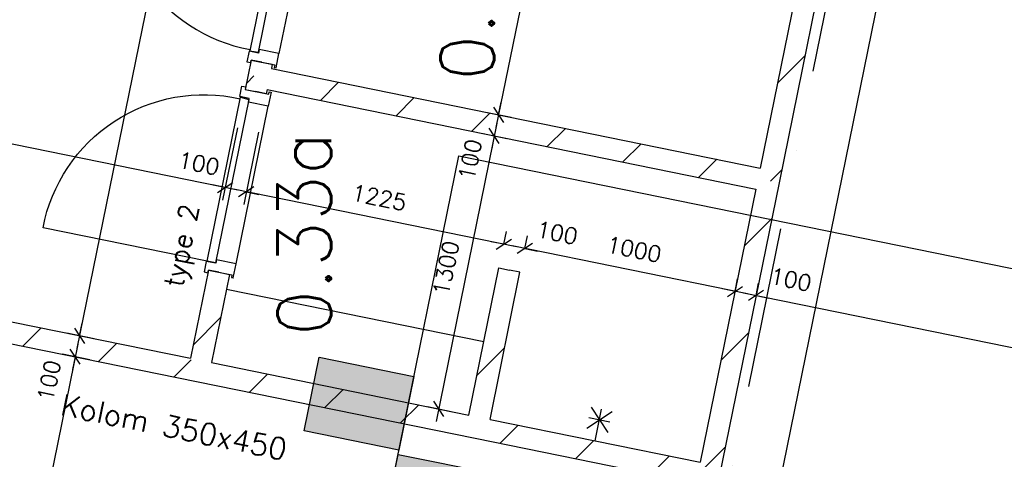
# Model space of a CAD drawing. Extents: x -29284 to 2055880, y -64816 to 121103.
# Tile 23 of 123: x 22764 to 27353, y 25051 to 27101. Entities that reach past the tile are written whole.
import ezdxf

# ---------------------------------------------------------------- set-up
doc = ezdxf.new("R2010")
doc.units = 0
doc.header["$LTSCALE"] = 50
doc.header["$MEASUREMENT"] = 0
doc.header["$PDMODE"] = 3
doc.header["$PDSIZE"] = 0.1
doc.linetypes.add('DASHDOT', pattern=[1, 0.5, -0.25, 0, -0.25])
doc.layers.get('0').update_dxf_attribs({"linetype": 'CONTINUOUS'})
doc.layers.get('DEFPOINTS').update_dxf_attribs({"linetype": 'CONTINUOUS'})
for name, color, linetype in [('_BRANDCOMPART', 6, 'DASHDOT'), ('A--A22--_F123-', 9, 'CONTINUOUS'), ('A--A28--_F12--', 7, 'CONTINUOUS'), ('A--A28--_F123-', 9, 'CONTINUOUS'), ('A--L22--', 3, 'CONTINUOUS'), ('A--L22--_F-2--', 7, 'CONTINUOUS'), ('A--L28--_F12--', 7, 'CONTINUOUS'), ('A--L32--_F123-', 1, 'CONTINUOUS'), ('A--L32--_F123-DRAAIR', 7, 'CONTINUOUS'), ('A--L74--_F-23-', 7, 'CONTINUOUS'), ('A--M$1A-_F123-', 1, 'CONTINUOUS'), ('A--T$1A-25_TEKST', 2, 'CONTINUOUS'), ('A--T$1A-_F123-_RN', 4, 'CONTINUOUS'), ('NIEUWE_INDELING', 2, 'CONTINUOUS'), ('TEKST_KOZIJNMERK', 2, 'CONTINUOUS'), ('X--LR---_CP', 7, 'CONTINUOUS')]:
    doc.layers.add(name, color=color, linetype=linetype)
doc.styles.add('ALFA-0_25', font='ROMANS')
doc.styles.add('B-01', font='SIMPLEX.SHX', dxfattribs={"width": 0.8, "height": 4.5})
doc.styles.add('HIEMSTRA', font='romans.shx')
doc.dimstyles.new('1op2', dxfattribs={"dimscale": 30, "dimtxt": 2.5, "dimasz": 2, "dimexe": 2, "dimexo": 0, "dimgap": 2, "dimtad": 1, "dimdec": 0, "dimzin": 0, "dimdsep": 46, "dimtxsty": 'HIEMSTRA', "dimblk1": 'OBLIQUE', "dimblk2": 'OBLIQUE', "dimsah": 1, "dimcen": -3, "dimdle": 2, "dimclrd": 2, "dimclre": 2, "dimclrt": 3, "dimadec": 0, "dimazin": 0, "dimtfac": 1, "dimtdec": 0, "dimtofl": 0, "dimtmove": 2, "dimatfit": 3, "dimldrblk": 'OBLIQUE', "dimfxl": 1, "dimtvp": 0.833333, "dimtolj": 1, "dimtzin": 0, "dimarcsym": 0})
pattern_1 = [(45, (-24897, -25198.34), (-212.132, 212.132), [])]
pattern_2 = [(45, (-23877.83, -26834.33), (-212.132, 212.132), [])]

# ---------------------------------------------------------------- blocks, each defined once
blk = doc.blocks.new('KOLOM450X350')
at = {"layer": 'A--A28--_F12--', "color": 8}
for points in [[(-175, -225), (-175, 225), (175, 225)], [(-175, -225), (175, 225), (175, -225)]]:
    blk.add_solid(points, dxfattribs=at)
at = {"layer": 'A--L28--_F12--', "color": 3, "linetype": 'Continuous'}
blk.add_lwpolyline([(-175, -225), (-175, 225), (175, 225), (175, -225)], close=True, dxfattribs=at)
at = {"layer": 'X--LR---_CP'}
for p in [(-175, 0), (-175, 0), (175, 0)]:
    blk.add_point(p, dxfattribs=at)
blk = doc.blocks.new('beton kolom nieuw 350x450')
at = {"layer": 'A--A28--_F123-'}
blk.add_hatch(color=53, dxfattribs=at).paths.add_polyline_path([(174.3, 225), (174.3, -225), (-175.7, -225), (-175.7, 225)])
at = {"layer": 'A--L28--_F12--', "color": 3, "linetype": 'Continuous'}
blk.add_lwpolyline([(174.3, 225), (174.3, -225), (-175.7, -225), (-175.7, 225)], close=True, dxfattribs=at)
blk = doc.blocks.new('DR_780TYPE2')
at = {"layer": 'A--L32--_F123-', "color": 1}
blk.add_line((67, 0), (817, 0), dxfattribs=at)
at = {"layer": 'A--L32--_F123-'}
for points in [[(0, 9), (0, 0), (67, 0), (67, 93.8), (50, 93.8), (50, 139), (0, 139), (0, 121), (12, 121), (12, 9), (0, 9)], [(884, 9), (884, 0), (817, 0), (817, 93.8), (834, 93.8), (834, 139), (884, 139), (884, 121), (872, 121), (872, 9), (884, 9)], [(52, 95.6), (52, 135.6), (832, 135.6), (829, 95.6), (52, 95.6)]]:
    blk.add_lwpolyline(points, close=True, dxfattribs=at)
at = {"layer": 'A--L32--_F123-DRAAIR', "color": 1}
blk.add_lwpolyline([(52, 135.6), (52, 915.6, -0.423925), (824.9, 135.8)], format="xyb", dxfattribs=at)
at = {"layer": 'X--LR---_CP', "color": 1}
for p in [(12, 121), (12, 9)]:
    blk.add_point(p, dxfattribs=at)
at = {"layer": 'X--LR---_CP', "color": 2}
for p in [(872, 121), (872, 9)]:
    blk.add_point(p, dxfattribs=at)
at = {"layer": 'X--LR---_CP'}
blk.add_point((0, 0), dxfattribs=at)
blk = doc.blocks.new('*U1113')
at = {"layer": 'A--A22--_F123-', "linetype": 'Continuous'}
h = blk.add_hatch(dxfattribs=at)
h.set_pattern_fill('ALFALINE', color=256, scale=300, style=0)
h.set_pattern_definition(pattern_1)
h.paths.add_polyline_path([(0, 0), (59, 39), (1038.9, -160.6), (1077.9, -219.6), (1018.9, -258.6), (-10, -49)])
at = {"layer": 'A--L22--_F-2--', "color": 3, "linetype": 'Continuous'}
for points in [[(59, 39), (59, 39), (1038.9, -160.6), (1038.9, -160.6)], [(-10, -49), (-10, -49), (1018.9, -258.6), (1018.9, -258.6)]]:
    blk.add_lwpolyline(points, dxfattribs=at)
blk = doc.blocks.new('*U1112')
at = {"layer": 'A--A22--_F123-', "linetype": 'Continuous'}
h = blk.add_hatch(dxfattribs=at)
h.set_pattern_fill('ALFALINE', color=256, scale=300, style=0)
h.set_pattern_definition([(45, (-26254.23, -26350.26), (-212.132, 212.132), [])])
h.paths.add_polyline_path([(0, 0), (49, -10), (-230.4, -1381.5), (-279.4, -1371.5), (-318.4, -1312.5), (-59, -39)])
at = {"layer": 'A--L22--_F-2--', "color": 3, "linetype": 'Continuous'}
for points in [[(-59, -39), (-59, -39), (-318.4, -1312.5), (-318.4, -1312.5)], [(49, -10), (49, -10), (-230.4, -1381.5), (-230.4, -1381.5)]]:
    blk.add_lwpolyline(points, dxfattribs=at)
blk = doc.blocks.new('*U1105')
at = {"layer": 'A--A22--_F123-', "linetype": 'Continuous'}
h = blk.add_hatch(dxfattribs=at)
h.set_pattern_fill('ALFALINE', color=256, scale=300, style=0)
h.set_pattern_definition([(45, (-23692.2, -25923.05), (-212.132, 212.132), [])])
h.paths.add_polyline_path([(0, 0), (49, -10), (-34.8, -421.2), (-93.7, -460.2), (-132.8, -401.2), (-49, 10)])
at = {"layer": 'A--L22--_F-2--', "color": 3, "linetype": 'Continuous'}
for points in [[(0, 0), (-49, 10), (-132.8, -401.2), (-132.8, -401.2)], [(0, 0), (49, -10), (-34.8, -421.2), (-34.8, -421.2)]]:
    blk.add_lwpolyline(points, dxfattribs=at)
blk = doc.blocks.new('*U1103')
at = {"layer": 'A--A22--_F123-', "linetype": 'Continuous'}
h = blk.add_hatch(dxfattribs=at)
h.set_pattern_fill('ALFALINE', color=256, scale=300, style=0)
h.set_pattern_definition([(45, (-21481.93, -25894), (-212.132, 212.132), [])])
h.paths.add_polyline_path([(0, 0), (10, 49), (2077.5, -372.2), (2116.5, -431.1), (2106.6, -480.1), (-10, -49)])
at = {"layer": 'A--L22--_F-2--', "color": 3, "linetype": 'Continuous'}
for points in [[(0, 0), (10, 49), (2077.5, -372.2), (2077.5, -372.2)], [(0, 0), (-10, -49), (2106.6, -480.1), (2106.6, -480.1)]]:
    blk.add_lwpolyline(points, dxfattribs=at)
blk = doc.blocks.new('*U1102')
at = {"layer": 'A--A22--_F123-', "linetype": 'Continuous'}
h = blk.add_hatch(dxfattribs=at)
h.set_pattern_fill('ALFALINE', color=256, scale=300, style=0)
h.set_pattern_definition(pattern_2)
h.paths.add_polyline_path([(0, 0), (39, -59), (35, -78.6), (-14, -68.6), (-63, -58.6), (-49, 10)])
at = {"layer": 'A--L22--_F-2--', "color": 3, "linetype": 'Continuous'}
for points in [[(-49, 10), (-49, 10), (-63, -58.6), (-14, -68.6)], [(39, -59), (39, -59), (35, -78.6), (-14, -68.6)]]:
    blk.add_lwpolyline(points, dxfattribs=at)
blk = doc.blocks.new('*U1101')
at = {"layer": 'A--A22--_F123-', "linetype": 'Continuous'}
h = blk.add_hatch(dxfattribs=at)
h.set_pattern_fill('ALFALINE', color=256, scale=300, style=0)
h.set_pattern_definition(pattern_2)
h.paths.add_polyline_path([(0, 0), (59, 39), (2337.4, -425.1), (2376.4, -484.1), (2317.4, -523.1), (39, -59)])
at = {"layer": 'A--L22--_F-2--', "color": 3, "linetype": 'Continuous'}
for points in [[(59, 39), (59, 39), (2337.4, -425.1), (2337.4, -425.1)], [(39, -59), (39, -59), (2317.4, -523.1), (2317.4, -523.1)]]:
    blk.add_lwpolyline(points, dxfattribs=at)
blk = doc.blocks.new('*U1100')
at = {"layer": 'A--A22--_F123-', "linetype": 'Continuous'}
h = blk.add_hatch(dxfattribs=at)
h.set_pattern_fill('ALFALINE', color=256, scale=300, style=0)
h.set_pattern_definition([(45, (-26533.68, -27722.08), (-212.132, 212.132), [])])
h.paths.add_polyline_path([(0, 0), (49, -10), (-230.4, -1381.8), (-279.4, -1371.8), (-318.5, -1312.9), (-59, -39)])
at = {"layer": 'A--L22--_F-2--', "color": 3, "linetype": 'Continuous'}
for points in [[(-59, -39), (-59, -39), (-318.5, -1312.9), (-318.5, -1312.9)], [(49, -10), (49, -10), (-230.4, -1381.8), (-230.4, -1381.8)]]:
    blk.add_lwpolyline(points, dxfattribs=at)
blk = doc.blocks.new('*U1099')
at = {"layer": 'A--A22--_F123-', "linetype": 'Continuous'}
h = blk.add_hatch(dxfattribs=at)
h.set_pattern_fill('ALFALINE', color=256, scale=300, style=0)
h.set_pattern_definition([(45, (-23891.8, -26902.92), (-212.132, 212.132), [])])
h.paths.add_polyline_path([(0, 0), (49, -10), (45, -29.6), (-14, -68.6), (-63, -58.6), (-49, 10)])
at = {"layer": 'A--L22--_F-2--', "color": 3, "linetype": 'Continuous'}
for points in [[(0, 0), (-49, 10), (-63, -58.6), (-63, -58.6)], [(0, 0), (49, -10), (45, -29.6), (45, -29.6)]]:
    blk.add_lwpolyline(points, dxfattribs=at)
blk = doc.blocks.new('_OBLIQUE')
at = {"color": 0, "linetype": 'ByBlock'}
blk.add_line((-0.5, -0.5), (0.5, 0.5), dxfattribs=at)
blk = doc.blocks.new('*D948')
at = {"layer": 'A--M$1A-_F123-', "color": 2, "lineweight": -2, "transparency": 16777216}
for p, q in [((24152.2, 31074.9), (23030.5, 25568.4)), ((24208.3, 31002.2), (24081.4, 31028.1)), ((23110.6, 25613.3), (22983.6, 25639.1))]:
    blk.add_line(p, q, dxfattribs=at)
at = {"layer": 'DEFPOINTS', "color": 0, "transparency": 16777216}
for p in [(24208.3, 31002.2), (23042.4, 25627.1), (23110.6, 25613.3)]:
    blk.add_point(p, dxfattribs=at)
at = {"layer": 'A--M$1A-_F123-', "color": 2, "lineweight": -2, "transparency": 16777216, "xscale": 60, "yscale": 60, "zscale": 60}
for p, rotation in [((24140.2, 31016.1), 78.48629033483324), ((23042.4, 25627.1), 258.4862903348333)]:
    blk.add_blockref('_OBLIQUE', p, dxfattribs=dict(at, rotation=rotation))
at = {"layer": 'A--M$1A-_F123-', "color": 3, "transparency": 16777216, "insert": (23495.8, 28341.1), "char_height": 75, "attachment_point": 5, "rotation": 78.4863, "style": 'HIEMSTRA'}
blk.add_mtext('\\A1;5500', dxfattribs=at)
blk = doc.blocks.new('*D949')
at = {"layer": 'A--M$1A-_F123-', "color": 2, "lineweight": -2, "transparency": 16777216}
for p, q in [((23042.4, 25627.1), (23054.4, 25685.9)), ((23110.6, 25613.3), (22983.6, 25639.1)), ((23090.6, 25515.3), (22963.7, 25541.1)), ((23022.5, 25529.2), (23010.5, 25470.4))]:
    blk.add_line(p, q, dxfattribs=at)
at = {"layer": 'DEFPOINTS', "color": 0, "transparency": 16777216}
for p in [(23110.6, 25613.3), (23022.5, 25529.2), (23090.6, 25515.3)]:
    blk.add_point(p, dxfattribs=at)
at = {"layer": 'A--M$1A-_F123-', "color": 2, "lineweight": -2, "transparency": 16777216, "xscale": 60, "yscale": 60, "zscale": 60}
for p, rotation in [((23042.4, 25627.1), 258.4862903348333), ((23022.5, 25529.2), 78.48629033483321)]:
    blk.add_blockref('_OBLIQUE', p, dxfattribs=dict(at, rotation=rotation))
at = {"layer": 'A--M$1A-_F123-', "color": 3, "transparency": 16777216, "insert": (22900.5, 25417.6), "char_height": 75, "attachment_point": 5, "rotation": 78.4863, "style": 'HIEMSTRA'}
blk.add_mtext('\\A1;100', dxfattribs=at)
blk = doc.blocks.new('*D950')
at = {"layer": 'A--M$1A-_F123-', "color": 2, "lineweight": -2, "transparency": 16777216}
for p, q in [((23034.5, 25588), (22446.6, 22702.2)), ((23090.6, 25515.3), (22963.7, 25541.1)), ((22526.7, 22747.1), (22399.8, 22773))]:
    blk.add_line(p, q, dxfattribs=at)
at = {"layer": 'DEFPOINTS', "color": 0, "transparency": 16777216}
for p in [(23090.6, 25515.3), (22458.6, 22761), (22526.7, 22747.1)]:
    blk.add_point(p, dxfattribs=at)
at = {"layer": 'A--M$1A-_F123-', "color": 2, "lineweight": -2, "transparency": 16777216, "xscale": 60, "yscale": 60, "zscale": 60}
for p, rotation in [((23022.5, 25529.2), 78.48629033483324), ((22458.6, 22761), 258.4862903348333)]:
    blk.add_blockref('_OBLIQUE', p, dxfattribs=dict(at, rotation=rotation))
at = {"layer": 'A--M$1A-_F123-', "color": 3, "transparency": 16777216, "insert": (22645, 24164.5), "char_height": 75, "attachment_point": 5, "rotation": 78.4863, "style": 'HIEMSTRA'}
blk.add_mtext('\\A1;2825', dxfattribs=at)
blk = doc.blocks.new('*D966')
at = {"layer": 'A--M$1A-_F123-', "color": 2, "lineweight": -2, "transparency": 16777216}
for p, q in [((25267.3, 27990.3), (24983.8, 26598.8)), ((25204.1, 27941.9), (25314.1, 27919.5)), ((24944.6, 26668.1), (25054.6, 26645.7))]:
    blk.add_line(p, q, dxfattribs=at)
at = {"layer": 'DEFPOINTS', "color": 0, "transparency": 16777216}
for p in [(25204.1, 27941.9), (24944.6, 26668.1), (24995.8, 26657.6)]:
    blk.add_point(p, dxfattribs=at)
at = {"layer": 'A--M$1A-_F123-', "color": 2, "lineweight": -2, "transparency": 16777216, "xscale": 60, "yscale": 60, "zscale": 60}
for p, rotation in [((25255.3, 27931.5), 78.48629033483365), ((24995.8, 26657.6), 258.4862903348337)]:
    blk.add_blockref('_OBLIQUE', p, dxfattribs=dict(at, rotation=rotation))
at = {"layer": 'A--M$1A-_F123-', "color": 3, "transparency": 16777216, "insert": (25030, 27314), "char_height": 75, "attachment_point": 5, "rotation": 78.4863, "style": 'HIEMSTRA'}
blk.add_mtext('\\A1;1300', dxfattribs=at)
blk = doc.blocks.new('*D967')
at = {"layer": 'A--M$1A-_F123-', "color": 2, "lineweight": -2, "transparency": 16777216}
for p, q in [((24995.8, 26657.6), (25007.8, 26716.4)), ((24944.6, 26668.1), (25054.6, 26645.7)), ((24924.7, 26570.1), (25034.6, 26547.7)), ((24975.8, 26559.6), (24963.9, 26500.8))]:
    blk.add_line(p, q, dxfattribs=at)
at = {"layer": 'DEFPOINTS', "color": 0, "transparency": 16777216}
for p in [(24944.6, 26668.1), (24924.7, 26570.1), (24975.8, 26559.6)]:
    blk.add_point(p, dxfattribs=at)
at = {"layer": 'A--M$1A-_F123-', "color": 2, "lineweight": -2, "transparency": 16777216, "xscale": 60, "yscale": 60, "zscale": 60}
for p, rotation in [((24995.8, 26657.6), 258.4862903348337), ((24975.8, 26559.6), 78.48629033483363)]:
    blk.add_blockref('_OBLIQUE', p, dxfattribs=dict(at, rotation=rotation))
at = {"layer": 'A--M$1A-_F123-', "color": 3, "transparency": 16777216, "insert": (24863.3, 26448.2), "char_height": 75, "attachment_point": 5, "rotation": 78.4863, "style": 'HIEMSTRA'}
blk.add_mtext('\\A1;100', dxfattribs=at)
blk = doc.blocks.new('*D968')
at = {"layer": 'A--M$1A-_F123-', "color": 2, "lineweight": -2, "transparency": 16777216}
for p, q in [((24987.8, 26618.4), (24704.5, 25227.4)), ((24924.7, 26570.1), (25034.6, 26547.7)), ((24665.2, 25296.6), (24775.2, 25274.2))]:
    blk.add_line(p, q, dxfattribs=at)
at = {"layer": 'DEFPOINTS', "color": 0, "transparency": 16777216}
for p in [(24924.7, 26570.1), (24665.2, 25296.6), (24716.4, 25286.2)]:
    blk.add_point(p, dxfattribs=at)
at = {"layer": 'A--M$1A-_F123-', "color": 2, "lineweight": -2, "transparency": 16777216, "xscale": 60, "yscale": 60, "zscale": 60}
for p, rotation in [((24975.8, 26559.6), 78.48629033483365), ((24716.4, 25286.2), 258.4862903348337)]:
    blk.add_blockref('_OBLIQUE', p, dxfattribs=dict(at, rotation=rotation))
at = {"layer": 'A--M$1A-_F123-', "color": 3, "transparency": 16777216, "insert": (24750.6, 25942.4), "char_height": 75, "attachment_point": 5, "rotation": 78.4863, "style": 'HIEMSTRA'}
blk.add_mtext('\\A1;1300', dxfattribs=at)
blk = doc.blocks.new('*D969')
at = {"layer": 'A--M$1A-_F123-', "color": 2, "lineweight": -2, "transparency": 16777216}
for p, q in [((28148.3, 33986.4), (26223.1, 24535.3)), ((28028.1, 33949.6), (28195.1, 33915.6)), ((26126.8, 24616.1), (26293.8, 24582.1))]:
    blk.add_line(p, q, dxfattribs=at)
at = {"layer": 'DEFPOINTS', "color": 0, "transparency": 16777216}
for p in [(28028.1, 33949.6), (26126.8, 24616.1), (26235.1, 24594.1)]:
    blk.add_point(p, dxfattribs=at)
at = {"layer": 'A--M$1A-_F123-', "color": 2, "lineweight": -2, "transparency": 16777216, "xscale": 60, "yscale": 60, "zscale": 60}
for p, rotation in [((28136.3, 33927.6), 78.48629033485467), ((26235.1, 24594.1), 258.4862903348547)]:
    blk.add_blockref('_OBLIQUE', p, dxfattribs=dict(at, rotation=rotation))
at = {"layer": 'A--M$1A-_F123-', "color": 3, "transparency": 16777216, "insert": (27090.1, 29280.3), "char_height": 75, "attachment_point": 5, "rotation": 78.4863, "style": 'HIEMSTRA'}
blk.add_mtext('\\A1;9525', dxfattribs=at)
blk = doc.blocks.new('*D974')
at = {"layer": 'A--M$1A-_F123-', "color": 2, "lineweight": -2, "transparency": 16777216}
for p, q in [((26196.1, 25814.2), (26208, 25873)), ((29867.5, 25066.3), (26137.3, 25826.2)), ((29808.7, 25078.3), (29820.6, 25137.1))]:
    blk.add_line(p, q, dxfattribs=at)
at = {"layer": 'DEFPOINTS', "color": 0, "transparency": 16777216}
for p in [(26196.1, 25814.2), (26196.1, 25814.2), (29808.7, 25078.3)]:
    blk.add_point(p, dxfattribs=at)
at = {"layer": 'A--M$1A-_F123-', "color": 2, "lineweight": -2, "transparency": 16777216, "xscale": 60, "yscale": 60, "zscale": 60}
for p, rotation in [((26196.1, 25814.2), 168.4862903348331), ((29808.7, 25078.3), 348.486290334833)]:
    blk.add_blockref('_OBLIQUE', p, dxfattribs=dict(at, rotation=rotation))
at = {"layer": 'A--M$1A-_F123-', "color": 3, "transparency": 16777216, "insert": (28021.8, 25541.8), "char_height": 75, "attachment_point": 5, "rotation": 348.4863, "style": 'HIEMSTRA'}
blk.add_mtext('\\A1;3687', dxfattribs=at)
blk = doc.blocks.new('*D975')
at = {"layer": 'A--M$1A-_F123-', "color": 2, "lineweight": -2, "transparency": 16777216}
for p, q in [((26098.1, 25834.1), (26110, 25892.9)), ((26098.1, 25834.1), (26039.3, 25846.1)), ((26196.1, 25814.2), (26208, 25873)), ((26196.1, 25814.2), (26254.9, 25802.2))]:
    blk.add_line(p, q, dxfattribs=at)
at = {"layer": 'DEFPOINTS', "color": 0, "transparency": 16777216}
for p in [(26098.1, 25834.1), (26098.1, 25834.1), (26196.1, 25814.2)]:
    blk.add_point(p, dxfattribs=at)
at = {"layer": 'A--M$1A-_F123-', "color": 2, "lineweight": -2, "transparency": 16777216, "xscale": 60, "yscale": 60, "zscale": 60}
for p, rotation in [((26098.1, 25834.1), 348.486290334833), ((26196.1, 25814.2), 168.4862903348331)]:
    blk.add_blockref('_OBLIQUE', p, dxfattribs=dict(at, rotation=rotation))
at = {"layer": 'A--M$1A-_F123-', "color": 3, "transparency": 16777216, "insert": (26358.4, 25888.9), "char_height": 75, "attachment_point": 5, "rotation": 348.4863, "style": 'HIEMSTRA'}
blk.add_mtext('\\A1;100', dxfattribs=at)
blk = doc.blocks.new('*D976')
at = {"layer": 'A--M$1A-_F123-', "color": 2, "lineweight": -2, "transparency": 16777216}
for p, q in [((25118.2, 26033.7), (25130.2, 26092.5)), ((26156.9, 25822.2), (25059.4, 26045.7)), ((26098.1, 25834.1), (26110, 25892.9))]:
    blk.add_line(p, q, dxfattribs=at)
at = {"layer": 'DEFPOINTS', "color": 0, "transparency": 16777216}
for p in [(25118.2, 26033.7), (25118.2, 26033.7), (26098.1, 25834.1)]:
    blk.add_point(p, dxfattribs=at)
at = {"layer": 'A--M$1A-_F123-', "color": 2, "lineweight": -2, "transparency": 16777216, "xscale": 60, "yscale": 60, "zscale": 60}
for p, rotation in [((25118.2, 26033.7), 168.4862903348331), ((26098.1, 25834.1), 348.486290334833)]:
    blk.add_blockref('_OBLIQUE', p, dxfattribs=dict(at, rotation=rotation))
at = {"layer": 'A--M$1A-_F123-', "color": 3, "transparency": 16777216, "insert": (25627.6, 26029.5), "char_height": 75, "attachment_point": 5, "rotation": 348.4863, "style": 'HIEMSTRA'}
blk.add_mtext('\\A1;1000', dxfattribs=at)
blk = doc.blocks.new('*D977')
at = {"layer": 'A--M$1A-_F123-', "color": 2, "lineweight": -2, "transparency": 16777216}
for p, q in [((25020.2, 26053.7), (25032.2, 26112.5)), ((25118.2, 26033.7), (25130.2, 26092.5)), ((25020.2, 26053.7), (24961.4, 26065.7)), ((25118.2, 26033.7), (25177, 26021.8))]:
    blk.add_line(p, q, dxfattribs=at)
at = {"layer": 'DEFPOINTS', "color": 0, "transparency": 16777216}
for p in [(25020.2, 26053.7), (25020.2, 26053.7), (25118.2, 26033.7)]:
    blk.add_point(p, dxfattribs=at)
at = {"layer": 'A--M$1A-_F123-', "color": 2, "lineweight": -2, "transparency": 16777216, "xscale": 60, "yscale": 60, "zscale": 60}
for p, rotation in [((25020.2, 26053.7), 348.486290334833), ((25118.2, 26033.7), 168.4862903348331)]:
    blk.add_blockref('_OBLIQUE', p, dxfattribs=dict(at, rotation=rotation))
at = {"layer": 'A--M$1A-_F123-', "color": 3, "transparency": 16777216, "insert": (25268.8, 26107), "char_height": 75, "attachment_point": 5, "rotation": 348.4863, "style": 'HIEMSTRA'}
blk.add_mtext('\\A1;100', dxfattribs=at)
blk = doc.blocks.new('*D978')
at = {"layer": 'A--M$1A-_F123-', "color": 2, "lineweight": -2, "transparency": 16777216}
for p, q in [((23876.4, 26576.9), (23807.7, 26239.5)), ((25079, 26041.7), (23760.9, 26310.2)), ((25020.2, 26053.7), (25032.2, 26112.5))]:
    blk.add_line(p, q, dxfattribs=at)
at = {"layer": 'DEFPOINTS', "color": 0, "transparency": 16777216}
for p in [(23876.4, 26576.9), (23819.7, 26298.3), (25020.2, 26053.7)]:
    blk.add_point(p, dxfattribs=at)
at = {"layer": 'A--M$1A-_F123-', "color": 2, "lineweight": -2, "transparency": 16777216, "xscale": 60, "yscale": 60, "zscale": 60}
for p, rotation in [((23819.7, 26298.3), 168.4862903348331), ((25020.2, 26053.7), 348.486290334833)]:
    blk.add_blockref('_OBLIQUE', p, dxfattribs=dict(at, rotation=rotation))
at = {"layer": 'A--M$1A-_F123-', "color": 3, "transparency": 16777216, "insert": (24439.4, 26271.5), "char_height": 75, "attachment_point": 5, "rotation": 348.4863, "style": 'HIEMSTRA'}
blk.add_mtext('\\A1;1225', dxfattribs=at)
blk = doc.blocks.new('*D979')
at = {"layer": 'A--M$1A-_F123-', "color": 2, "lineweight": -2, "transparency": 16777216}
for p, q in [((23778.4, 26596.9), (23709.7, 26259.4)), ((23876.4, 26576.9), (23807.7, 26239.5)), ((23721.7, 26318.2), (23662.9, 26330.2)), ((23819.7, 26298.3), (23878.5, 26286.3))]:
    blk.add_line(p, q, dxfattribs=at)
at = {"layer": 'DEFPOINTS', "color": 0, "transparency": 16777216}
for p in [(23778.4, 26596.9), (23876.4, 26576.9), (23721.7, 26318.2)]:
    blk.add_point(p, dxfattribs=at)
at = {"layer": 'A--M$1A-_F123-', "color": 2, "lineweight": -2, "transparency": 16777216, "xscale": 60, "yscale": 60, "zscale": 60}
for p, rotation in [((23721.7, 26318.2), 348.486290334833), ((23819.7, 26298.3), 168.4862903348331)]:
    blk.add_blockref('_OBLIQUE', p, dxfattribs=dict(at, rotation=rotation))
at = {"layer": 'A--M$1A-_F123-', "color": 3, "transparency": 16777216, "insert": (23598.9, 26430.3), "char_height": 75, "attachment_point": 5, "rotation": 348.4863, "style": 'HIEMSTRA'}
blk.add_mtext('\\A1;100', dxfattribs=at)
blk = doc.blocks.new('*D980')
at = {"layer": 'A--M$1A-_F123-', "color": 2, "lineweight": -2, "transparency": 16777216}
for p, q in [((21451.2, 27070.9), (21382.5, 26733.5)), ((23780.5, 26306.2), (21335.7, 26804.3)), ((23778.4, 26596.9), (23709.7, 26259.4))]:
    blk.add_line(p, q, dxfattribs=at)
at = {"layer": 'DEFPOINTS', "color": 0, "transparency": 16777216}
for p in [(21451.2, 27070.9), (21394.5, 26792.3), (23778.4, 26596.9)]:
    blk.add_point(p, dxfattribs=at)
at = {"layer": 'A--M$1A-_F123-', "color": 2, "lineweight": -2, "transparency": 16777216, "xscale": 60, "yscale": 60, "zscale": 60}
for p, rotation in [((21394.5, 26792.3), 168.4862903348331), ((23721.7, 26318.2), 348.486290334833)]:
    blk.add_blockref('_OBLIQUE', p, dxfattribs=dict(at, rotation=rotation))
at = {"layer": 'A--M$1A-_F123-', "color": 3, "transparency": 16777216, "insert": (22577.5, 26650.8), "char_height": 75, "attachment_point": 5, "rotation": 348.4863, "style": 'HIEMSTRA'}
blk.add_mtext('\\A1;2375', dxfattribs=at)
blk = doc.blocks.new('*U1053')
at = {"layer": 'A--A22--_F123-', "linetype": 'Continuous'}
h = blk.add_hatch(dxfattribs=at)
h.set_pattern_fill('ALFALINE', color=256, scale=300, style=0)
h.set_pattern_definition(pattern_1)
h.paths.add_polyline_path([(0, 0), (-39, 59), (100.7, 744.9), (149.7, 734.9), (198.7, 724.9), (59, 39)])
at = {"layer": 'A--L22--_F-2--', "color": 3, "linetype": 'Continuous'}
for points in [[(-39, 59), (-39, 59), (100.7, 744.9), (149.7, 734.9)], [(59, 39), (59, 39), (198.7, 724.9), (149.7, 734.9)]]:
    blk.add_lwpolyline(points, dxfattribs=at)
blk = doc.blocks.new('*U1052')
at = {"layer": 'A--A22--_F123-', "linetype": 'Continuous'}
h = blk.add_hatch(dxfattribs=at)
h.set_pattern_fill('ALFALINE', color=256, scale=300, style=0)
h.set_pattern_definition([(45, (-23598.46, -25462.86), (-212.132, 212.132), [])])
h.paths.add_polyline_path([(0, 0), (59, 39), (1259.5, -205.5), (1298.5, -264.5), (1288.6, -313.5), (-10, -49)])
at = {"layer": 'A--L22--_F-2--', "color": 3, "linetype": 'Continuous'}
for points in [[(59, 39), (59, 39), (1259.5, -205.5), (1259.5, -205.5)], [(-10, -49), (-10, -49), (1288.6, -313.5), (1288.6, -313.5)]]:
    blk.add_lwpolyline(points, dxfattribs=at)

msp = doc.modelspace()

# ---------------------------------------------------------------- linework, layer by layer
at = {"color": 4, "linetype": 'Continuous'}
for p, q in [((21433.1, 9884.9), (24810.7, 26466.1)), ((24810.7, 26466.1), (30630.2, 25280.6))]:
    msp.add_line(p, q, dxfattribs=at).dxf.unprotected_set("ltscale", 0)
at = {"layer": '_BRANDCOMPART', "ltscale": 30}
msp.add_lwpolyline([(22385.7, 31507.4), (27208.8, 30535.2), (26018, 24689.4), (31127.9, 23651.8), (31127.9, 23651.8)], dxfattribs=at)
at = {"layer": 'A--L74--_F-23-', "color": 1, "linetype": 'Continuous'}
for points in [[(25426.9, 25294.5), (25504.9, 25176.6)], [(25406.9, 25196.5), (25524.8, 25274.6)], [(25416.9, 25245.5), (25514.9, 25225.6)], [(25445.9, 25137.6), (25475.8, 25284.5)]]:
    msp.add_lwpolyline(points, dxfattribs=at)
at = {"layer": 'NIEUWE_INDELING', "color": 10}
msp.add_lwpolyline([(23727.3, 25844.8), (24927.8, 25600.3)], dxfattribs=at)

# ---------------------------------------------------------------- block references
for rotation in [78.48629033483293, 78.486290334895]:
    msp.add_blockref('KOLOM450X350', (24345.7, 25310.2), dxfattribs=dict(rotation=rotation))
at = {"layer": 'A--A28--_F123-', "color": 53, "rotation": 78.486290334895}
msp.add_blockref('beton kolom nieuw 350x450', (24713.6, 24858.1), dxfattribs=at)
at = {"layer": 'A--L22--'}
for name, p in [('*U1100', (26533.7, 27722.1)), ('*U1099', (23891.8, 26902.9)), ('*U1101', (23877.8, 26834.3)), ('*U1102', (23877.8, 26834.3)), ('*U1112', (26254.2, 26350.3)), ('*U1103', (21481.9, 25894)), ('*U1105', (23692.2, 25923)), ('*U1052', (23598.5, 25462.9)), ('*U1113', (24897, 25198.3))]:
    msp.add_blockref(name, p, dxfattribs=at)
at = {"layer": 'A--L22--', "color": 1}
msp.add_blockref('*U1053', (24897, 25198.3), dxfattribs=at)
at = {"layer": 'A--L32--_F123-', "color": 1, "xscale": -1, "rotation": 78.48629033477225}
msp.add_blockref('DR_780TYPE2', (24135.4, 27743.2), dxfattribs=at)
at = {"layer": 'A--L32--_F123-', "color": 1, "rotation": 78.486290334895}
msp.add_blockref('DR_780TYPE2', (23759.4, 25897.1), dxfattribs=at)

# ---------------------------------------------------------------- texts
at = {"layer": 'A--T$1A-25_TEKST', "style": 'B-01'}
msp.add_text('Kolom 350x450', height=100, rotation=348.4796, dxfattribs=at).set_placement((22947.5, 25259))
at = {"layer": 'A--T$1A-_F123-_RN', "style": 'ALFA-0_25'}
for s, p in [('0.33b', (24974.8, 26816.1)), ('0.33a', (24215.2, 25625.7))]:
    msp.add_text(s, height=250, rotation=90, dxfattribs=at).set_placement(p)
at = {"layer": 'TEKST_KOZIJNMERK', "style": 'HIEMSTRA'}
msp.add_text('type 2', height=90, rotation=78.486, dxfattribs=at).set_placement((23522.9, 25848.5))

# ---------------------------------------------------------------- dimensions: what is measured, and where the dimension line sits
at = {"layer": 'A--M$1A-_F123-'}
for p1, p2, distance, picture, middle in [((28028.1, 33949.6), (26126.8, 24616.1), 110.4, '*D969', (27090.1, 29280.3)), ((29808.7, 25078.3), (26196.1, 25814.2), 0, '*D974', (28021.8, 25541.8))]:
    dim = msp.add_aligned_dim(p1=p1, p2=p2, distance=distance, dimstyle='1op2', dxfattribs=at)
    dim.commit()
    dim.dimension.update_dxf_attribs({"geometry": picture, "text_midpoint": middle})
for base, p1, p2, angle, picture, middle in [((23042.4, 25627.1), (24208.3, 31002.2), (23110.6, 25613.3), 78.4863, '*D948', (23495.8, 28341.1)), ((24995.8, 26657.6), (25204.1, 27941.9), (24944.6, 26668.1), 78.4863, '*D966', (25030, 27314)), ((21394.5, 26792.3), (23778.4, 26596.9), (21451.2, 27070.9), 348.4863, '*D980', (22577.5, 26650.8)), ((23819.7, 26298.3), (25020.2, 26053.7), (23876.4, 26576.9), 348.4863, '*D978', (24439.4, 26271.5)), ((24716.4, 25286.2), (24924.7, 26570.1), (24665.2, 25296.6), 78.4863, '*D968', (24750.6, 25942.4)), ((25118.2, 26033.7), (26098.1, 25834.1), (25118.2, 26033.7), 348.4863, '*D976', (25627.6, 26029.5)), ((22458.6, 22761), (23090.6, 25515.3), (22526.7, 22747.1), 78.4863, '*D950', (22645, 24164.5))]:
    dim = msp.add_linear_dim(base=base, p1=p1, p2=p2, angle=angle, dimstyle='1op2', dxfattribs=at)
    dim.commit()
    dim.dimension.update_dxf_attribs({"geometry": picture, "text_midpoint": middle})
for base, p1, p2, angle, picture, middle in [((24975.8, 26559.6), (24944.6, 26668.1), (24924.7, 26570.1), 78.4863, '*D967', (24863.3, 26448.2)), ((23721.7, 26318.2), (23876.4, 26576.9), (23778.4, 26596.9), 348.4863, '*D979', (23598.9, 26430.3)), ((25020.2, 26053.7), (25118.2, 26033.7), (25020.2, 26053.7), 348.4863, '*D977', (25268.8, 26107)), ((26098.1, 25834.1), (26196.1, 25814.2), (26098.1, 25834.1), 348.4863, '*D975', (26358.4, 25888.9)), ((23022.5, 25529.2), (23110.6, 25613.3), (23090.6, 25515.3), 78.4863, '*D949', (22900.5, 25417.6))]:
    dim = msp.add_linear_dim(base=base, p1=p1, p2=p2, angle=angle, dimstyle='1op2', dxfattribs=at)
    dim.commit()
    dim.dimension.update_dxf_attribs({"geometry": picture, "text_midpoint": middle, "dimtype": 160})

doc.saveas('drawing.dxf')
